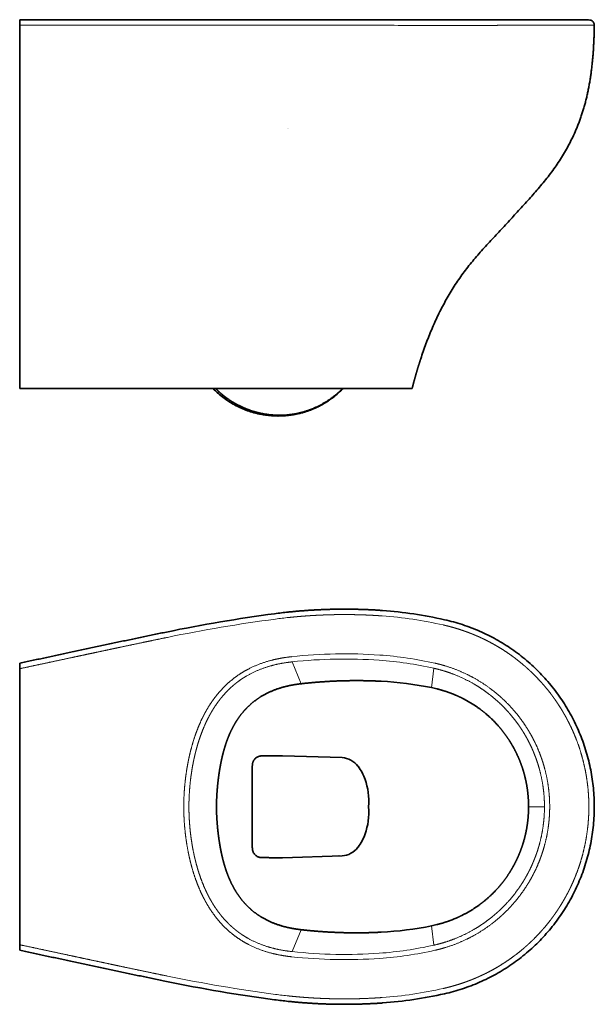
# Model space of a CAD drawing. Extents: x 66 to 384, y 41 to 268.
# Tile 1 of 6: x 66 to 199, y 41 to 268. Entities that reach past the tile are written whole.
import ezdxf

# ---------------------------------------------------------------- set-up
doc = ezdxf.new("R2010")
doc.units = 0
doc.layers.get('0').update_dxf_attribs({"lineweight": 13})

# ---------------------------------------------------------------- blocks, each defined once
blk = doc.blocks.new('BLOCK8')
at = {"color": 7, "lineweight": 35, "ltscale": 0.127823}
for p, q in [((0, 132.35), (0, 127.23)), ((0, -132.35), (0, -127.23))]:
    blk.add_line(p, q, dxfattribs=at)
at = {"color": 7, "lineweight": 35}
blk.add_line((0, 127.23), (0, -127.23), dxfattribs=at)
at = {"color": 7, "lineweight": 13}
for p, q in [((251.41, 133.57), (259.76, 113.4)), ((251.41, -133.57), (259.76, -113.4))]:
    blk.add_line(p, q, dxfattribs=at)
at = {"color": 7, "lineweight": 13, "ltscale": 0.450487}
for p, q in [((381.98, 127.67), (379.98, 109.76)), ((381.98, -127.67), (379.98, -109.76))]:
    blk.add_line(p, q, dxfattribs=at)
at = {"color": 7, "lineweight": 35, "ltscale": 0.000503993}
for p, q in [((0, 62.19), (0, 62.21)), ((0, -62.19), (0, -62.21))]:
    blk.add_line(p, q, dxfattribs=at)
at = {"color": 7, "lineweight": 35, "ltscale": 8.42089e-05}
for p, q in [((242.43, 47.04), (242.43, 47.04)), ((242.43, -47.04), (242.43, -47.04))]:
    blk.add_line(p, q, dxfattribs=at)
at = {"color": 7, "lineweight": 35, "ltscale": 0.00043457}
for p, q in [((312.08, 37.31), (312.07, 37.31)), ((312.08, -37.31), (312.07, -37.31))]:
    blk.add_line(p, q, dxfattribs=at)
at = {"color": 7, "lineweight": 35, "ltscale": 5.2545e-05}
for p, q in [((214.33, 10.15), (214.33, 10.15)), ((214.33, -10.15), (214.33, -10.15))]:
    blk.add_line(p, q, dxfattribs=at)
at = {"color": 7, "lineweight": 35, "ltscale": 0.222502}
for p in [(214.33, 8.9), (214.33, -8.9)]:
    blk.add_line(p, (214.33, 0), dxfattribs=at)
at = {"color": 7, "lineweight": 13, "ltscale": 0.367456}
for q in [(469.38, 0.02), (469.38, -0.02)]:
    blk.add_line((484.08, 0), q, dxfattribs=at)
at = {"color": 7, "lineweight": 13, "ltscale": 0.014708}
blk.add_line((294.3, -45.42), (293.71, -45.42), dxfattribs=at)
at = {"color": 7, "lineweight": 35, "ltscale": 0.011138}
blk.add_line((294.3, -45.42), (294.75, -45.42), dxfattribs=at)
at = {"color": 7, "lineweight": 13, "ltscale": 0.031012}
for p, q in [((295.99, -45.42), (294.75, -45.42)), ((294.75, -45.42), (295.99, -45.42))]:
    blk.add_line(p, q, dxfattribs=at)
at = {"color": 7, "lineweight": 35, "ltscale": 0.000978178}
blk.add_line((0, -82.76), (0, -82.72), dxfattribs=at)
at = {"color": 7, "lineweight": 35}
for centre, radius, start, end in [((419.02, -1212.33), 1402.37, 97.53294, 101.67143), ((302.1, -327.93), 510.28, 96.12366, 97.53627), ((307.19, -201.81), 383.7, 77.25799, 85.88443), ((316.98, -200.64), 316.74, 78.52702, 87.01085), ((357.18, -2.74), 114.79, 76.14531, 78.54457), ((296, 25.45), 19.97, 36.43955, 86.14675), ((23821.52, 0.63), 23607.19, 179.928391, 179.97993), ((358.22, 0.61), 111.16, 359.69233, 1.37121), ((23821.52, -0.63), 23607.19, 180.02007, 180.071609), ((358.22, -0.61), 111.16, 358.62879, 0.30767), ((296, -25.45), 19.97, 273.85325, 323.56045), ((357.18, 2.74), 114.79, 281.45543, 283.85469), ((316.98, 200.64), 316.74, 272.98915, 281.47298), ((419.02, 1212.33), 1402.37, 258.32857, 262.46706), ((307.19, 201.81), 383.7, 274.11557, 282.74201), ((302.11, 327.98), 510.33, 262.46379, 263.87626)]:
    blk.add_arc(centre, radius, start, end, dxfattribs=at)
at = {"color": 7, "lineweight": 13}
for centre, radius, start, end in [((419.03, -1212.34), 1397.38, 97.53295, 101.67142), ((302.11, -327.96), 505.31, 96.12508, 97.53624), ((307.19, -201.81), 378.69, 77.25795, 85.88442), ((299.91, -318.39), 459.36, 85.98462, 96.12487), ((299.9, -318.16), 454.33, 85.98222, 96.12766), ((308.19, -200.22), 340.89, 77.31778, 85.98329), ((308.17, -200.19), 336.07, 77.31282, 85.97891), ((12541.34, 18.2), 12327.01, 179.958544, 180.043212), ((12541.34, -18.2), 12327.01, 179.956788, 180.041456), ((295.99, -24.97), 20.46, 269.98784, 273.77973), ((299.9, 318.16), 454.33, 263.87234, 274.01778), ((308.17, 200.19), 336.07, 274.02109, 282.68718), ((308.19, 200.22), 340.89, 274.01671, 282.68222), ((299.91, 318.39), 459.36, 263.87513, 274.01538), ((419.03, 1212.34), 1397.38, 258.32858, 262.46705), ((307.19, 201.81), 378.69, 274.11558, 282.74205), ((302.11, 327.96), 505.31, 262.46376, 263.87492)]:
    blk.add_arc(centre, radius, start, end, dxfattribs=at)
for centre, start_param, end_param in [((3, 115.55), 3.141593, 3.149553), ((3, -115.55), 3.133633, 3.141593)]:
    blk.add_ellipse(centre, major_axis=(3, 0), ratio=0.997324, start_param=start_param, end_param=end_param, dxfattribs=at)
at = {"color": 7, "lineweight": 35}
for centre, major_axis, ratio, start_param, end_param in [((-213.97, -307.7), (527.72, 342.61), 0.274842, 6.219858, 6.300075), ((163.72, -73.14), (148.4, 110.36), 0.499966, 5.886694, 6.134937), ((163.72, 73.14), (148.4, -110.36), 0.499966, 0.148248, 0.396492), ((-213.97, 307.7), (527.72, -342.61), 0.274842, 6.266296, 6.346513)]:
    blk.add_ellipse(centre, major_axis=major_axis, ratio=ratio, start_param=start_param, end_param=end_param, dxfattribs=at)
for points, degree, knots in [([(247.67, 179.44), (248.89, 179.56), (251.3, 179.81), (254.92, 180.15), (258.53, 180.46), (262.14, 180.75), (265.76, 181.01), (269.38, 181.24), (273.01, 181.44), (276.64, 181.63), (280.28, 181.78), (283.91, 181.91), (287.54, 182.01), (291.18, 182.09), (294.82, 182.14), (298.46, 182.16), (302.07, 182.15), (305.68, 182.12), (309.3, 182.06), (312.95, 181.98), (316.59, 181.87), (320.23, 181.73), (323.86, 181.56), (327.49, 181.37), (331.11, 181.15), (333.52, 180.98), (334.73, 180.9)], 3, [0, 0, 0, 0, 3.665091, 7.289968, 10.912249, 14.531372, 18.15548, 21.788879, 25.418849, 29.055388, 32.696225, 36.331942, 39.962964, 43.599544, 47.243893, 50.885379, 54.518939, 58.07751, 61.724006, 65.374294, 69.022489, 72.664271, 76.2975, 79.92448, 83.551042, 87.185281, 87.185281, 87.185281, 87.185281]), ([(391.82, 172.44), (394.63, 171.8), (400.19, 170.41), (408.39, 167.92), (416.44, 165.08), (424.33, 161.86), (432.06, 158.26), (439.6, 154.29), (446.94, 149.96), (454.07, 145.27), (460.96, 140.25), (467.6, 134.9), (473.96, 129.24), (480.06, 123.28), (485.85, 117.03), (491.34, 110.5), (496.5, 103.72), (501.33, 96.7), (505.81, 89.45), (509.95, 81.99), (513.72, 74.34), (517.12, 66.53), (520.14, 58.56), (522.76, 50.45), (525, 42.22), (526.83, 33.9), (528.27, 25.5), (529.3, 17.03), (529.91, 8.53), (530.05, 2.84), (530.05, 0)], 3, [0, 0, 0, 0, 8.639732, 17.174359, 25.714002, 34.226529, 42.740328, 51.270265, 59.792388, 68.31084, 76.839105, 85.356084, 93.876711, 102.393276, 110.91833, 119.44433, 127.963561, 136.467179, 144.992257, 153.525943, 162.048084, 170.566869, 179.085018, 187.606822, 196.12734, 204.644916, 213.164439, 221.688782, 230.218443, 238.740567, 238.740567, 238.740567, 238.740567]), ([(0, 132.35), (1.84, 132.74), (5.53, 133.53), (11.07, 134.71), (16.61, 135.89), (22.14, 137.08), (27.68, 138.26), (33.22, 139.45), (38.76, 140.63), (44.35, 141.83), (49.98, 143.03), (55.69, 144.25), (61.43, 145.48), (67.2, 146.72), (72.96, 147.95), (78.7, 149.17), (84.41, 150.38), (90.1, 151.59), (95.77, 152.79), (101.43, 153.98), (107.08, 155.17), (112.72, 156.35), (118.35, 157.53), (124, 158.7), (129.66, 159.87), (133.44, 160.66), (135.33, 161.05)], 3, [0, 0, 0, 0, 5.652169, 11.316522, 16.9809, 22.645304, 28.309729, 33.974171, 39.638627, 45.303094, 51.104657, 56.92933, 62.808565, 68.722862, 74.626537, 80.48914, 86.321285, 92.131044, 97.931043, 103.719565, 109.489769, 115.24618, 120.999777, 126.7626, 132.542371, 138.337102, 138.337102, 138.337102, 138.337102]), ([(259.76, 113.4), (253.86, 112.74), (247.98, 111.74), (242.19, 110.32), (232.05, 106.9), (222.71, 101.85), (218.75, 99.26), (213.76, 95.33), (209.26, 90.86), (208.14, 89.68), (204.18, 85.26), (200.69, 80.45), (198.41, 76.78), (195.93, 72.17), (193.8, 67.44), (193.43, 66.59), (192.05, 63.34), (190.82, 60.03), (189.99, 57.57), (189.22, 55.09), (188.51, 52.6)], 5, [0, 0, 0, 0, 0, 0, 52.554167, 52.554167, 52.554167, 94.625872, 94.625872, 94.625872, 109.177142, 109.177142, 109.177142, 147.565514, 147.565514, 147.565514, 155.931898, 155.931898, 155.931898, 179.47331, 179.47331, 179.47331, 179.47331, 179.47331, 179.47331]), ([(333.5, 115.66), (324.59, 116.13), (315.66, 116.36), (306.76, 116.38), (292, 116.03), (277.32, 115.09), (271.47, 114.62), (265.62, 114.06), (259.76, 113.4)], 5, [0, 0, 0, 0, 0, 0, 78.546596, 78.546596, 78.546596, 130.73757, 130.73757, 130.73757, 130.73757, 130.73757, 130.73757]), ([(469.35, 3.27), (469.23, 8.46), (468.8, 13.63), (468.07, 18.75), (466.65, 25.85), (464.67, 32.8), (464.05, 34.78), (462.51, 39.38), (460.72, 43.89), (459.62, 46.43), (457.85, 50.2), (455.91, 53.87), (455.24, 55.09), (453.88, 57.5), (452.43, 59.87), (451.69, 61.04), (448.33, 66.19), (444.6, 71.12), (441.5, 74.77), (435.16, 81.46), (428.12, 87.48), (424.6, 90.19), (416.68, 95.68), (408.17, 100.28), (403.47, 102.49), (396.89, 105.13), (390.14, 107.24), (388.33, 107.77), (386.5, 108.26), (384.67, 108.71)], 5, [0, 0, 0, 0, 0, 0, 46.144909, 46.144909, 46.144909, 64.804958, 64.804958, 64.804958, 89.720761, 89.720761, 89.720761, 102.19985, 102.19985, 102.19985, 114.599466, 114.599466, 114.599466, 157.263874, 157.263874, 157.263874, 196.763721, 196.763721, 196.763721, 242.468639, 242.468639, 242.468639, 259.092332, 259.092332, 259.092332, 259.092332, 259.092332, 259.092332]), ([(181.54, 0), (181.55, 4.33), (181.69, 8.65), (181.95, 12.93), (182.47, 19.29), (183.21, 25.59), (183.48, 27.68), (183.92, 30.8), (184.42, 33.92), (184.59, 34.96), (184.81, 36.26), (185.05, 37.56), (185.1, 37.82), (185.19, 38.34), (185.29, 38.86), (185.34, 39.12), (185.44, 39.64), (185.54, 40.17), (185.6, 40.43), (186.12, 43.03), (186.69, 45.63), (187.25, 47.97), (187.85, 50.29), (188.5, 52.59)], 5, [0, 0, 0, 0, 0, 0, 38.772741, 38.772741, 38.772741, 58.039474, 58.039474, 58.039474, 67.668017, 67.668017, 67.668017, 70.079004, 70.079004, 70.079004, 72.489991, 72.489991, 72.489991, 74.900978, 74.900978, 74.900978, 96.616149, 96.616149, 96.616149, 96.616149, 96.616149, 96.616149]), ([(242.43, 47.03), (242.1, 47.03), (241.45, 47.03), (240.47, 47.03), (239.49, 47.03), (238.51, 47.03), (237.53, 47.02), (236.56, 47.02), (235.58, 47.01), (234.61, 47.01), (233.63, 47), (232.65, 47), (231.67, 46.99), (230.69, 46.98), (229.72, 46.96), (228.75, 46.95), (227.77, 46.93), (226.8, 46.91), (225.83, 46.89), (224.86, 46.81), (223.88, 46.82), (222.92, 46.86), (221.96, 46.78), (221.01, 46.58), (220.08, 46.26), (219.18, 45.83), (218.34, 45.32), (217.56, 44.7), (216.85, 44), (216.21, 43.23), (215.67, 42.39), (215.23, 41.5), (214.92, 40.56), (214.72, 39.59), (214.65, 38.61), (214.61, 37.63), (214.51, 36.65), (214.48, 35.68), (214.44, 34.7), (214.42, 33.72), (214.39, 32.74), (214.37, 31.7), (214.36, 30.6), (214.34, 29.44), (214.34, 28.28), (214.33, 27.5), (214.33, 27.12)], 3, [0, 0, 0, 0, 0.980412, 1.958869, 2.936682, 3.914155, 4.890866, 5.866098, 6.841046, 7.815344, 8.796169, 9.775772, 10.753872, 11.73067, 12.706268, 13.680706, 14.65375, 15.626174, 16.592891, 17.570456, 18.553132, 19.509758, 20.467441, 21.437695, 22.419142, 23.40775, 24.397789, 25.390686, 26.385839, 27.381303, 28.375839, 29.368032, 30.356735, 31.340901, 32.324041, 33.304348, 34.2858, 35.264777, 36.242965, 37.220801, 38.198509, 39.176275, 40.337198, 41.498846, 42.661564, 43.825802, 43.825802, 43.825802, 43.825802]), ([(181.54, 0), (181.55, -4.33), (181.69, -8.65), (181.95, -12.93), (182.47, -19.29), (183.21, -25.59), (183.48, -27.68), (183.92, -30.8), (184.42, -33.92), (184.59, -34.96), (184.81, -36.26), (185.05, -37.56), (185.1, -37.82), (185.19, -38.34), (185.29, -38.86), (185.34, -39.12), (185.44, -39.64), (185.54, -40.17), (185.6, -40.43), (186.12, -43.03), (186.69, -45.63), (187.25, -47.97), (187.85, -50.29), (188.5, -52.59)], 5, [0, 0, 0, 0, 0, 0, 38.772741, 38.772741, 38.772741, 58.039474, 58.039474, 58.039474, 67.668017, 67.668017, 67.668017, 70.079004, 70.079004, 70.079004, 72.489991, 72.489991, 72.489991, 74.900978, 74.900978, 74.900978, 96.616149, 96.616149, 96.616149, 96.616149, 96.616149, 96.616149]), ([(469.35, -3.27), (469.23, -8.46), (468.8, -13.63), (468.07, -18.75), (466.65, -25.85), (464.67, -32.8), (464.05, -34.78), (462.51, -39.38), (460.72, -43.89), (459.62, -46.43), (457.85, -50.2), (455.91, -53.87), (455.24, -55.09), (453.88, -57.5), (452.43, -59.87), (451.69, -61.04), (448.33, -66.19), (444.6, -71.12), (441.5, -74.77), (435.16, -81.46), (428.12, -87.48), (424.6, -90.19), (416.68, -95.68), (408.17, -100.28), (403.47, -102.49), (396.89, -105.13), (390.14, -107.24), (388.33, -107.77), (386.5, -108.26), (384.67, -108.71)], 5, [0, 0, 0, 0, 0, 0, 46.144909, 46.144909, 46.144909, 64.804958, 64.804958, 64.804958, 89.720761, 89.720761, 89.720761, 102.19985, 102.19985, 102.19985, 114.599466, 114.599466, 114.599466, 157.263874, 157.263874, 157.263874, 196.763721, 196.763721, 196.763721, 242.468639, 242.468639, 242.468639, 259.092332, 259.092332, 259.092332, 259.092332, 259.092332, 259.092332]), ([(391.82, -172.44), (394.63, -171.8), (400.19, -170.41), (408.39, -167.92), (416.44, -165.08), (424.33, -161.86), (432.06, -158.26), (439.6, -154.29), (446.94, -149.96), (454.07, -145.27), (460.96, -140.25), (467.6, -134.9), (473.96, -129.24), (480.06, -123.28), (485.85, -117.03), (491.34, -110.5), (496.5, -103.72), (501.33, -96.7), (505.81, -89.45), (509.95, -81.99), (513.72, -74.34), (517.12, -66.53), (520.14, -58.56), (522.76, -50.45), (525, -42.22), (526.83, -33.9), (528.27, -25.5), (529.3, -17.03), (529.91, -8.53), (530.05, -2.84), (530.05, 0)], 3, [0, 0, 0, 0, 8.639732, 17.174359, 25.714002, 34.226529, 42.740328, 51.270265, 59.792388, 68.31084, 76.839105, 85.356084, 93.876711, 102.393276, 110.91833, 119.44433, 127.963561, 136.467179, 144.992257, 153.525943, 162.048084, 170.566869, 179.085018, 187.606822, 196.12734, 204.644916, 213.164439, 221.688782, 230.218443, 238.740567, 238.740567, 238.740567, 238.740567]), ([(242.43, -47.03), (242.1, -47.03), (241.45, -47.03), (240.47, -47.03), (239.49, -47.03), (238.51, -47.03), (237.53, -47.02), (236.56, -47.02), (235.58, -47.01), (234.61, -47.01), (233.63, -47), (232.65, -47), (231.67, -46.99), (230.69, -46.98), (229.72, -46.96), (228.75, -46.95), (227.77, -46.93), (226.8, -46.91), (225.83, -46.89), (224.86, -46.81), (223.88, -46.82), (222.92, -46.86), (221.96, -46.78), (221.01, -46.58), (220.08, -46.26), (219.18, -45.83), (218.34, -45.32), (217.56, -44.7), (216.85, -44), (216.21, -43.23), (215.67, -42.39), (215.23, -41.5), (214.92, -40.56), (214.72, -39.59), (214.65, -38.61), (214.61, -37.63), (214.51, -36.65), (214.48, -35.68), (214.44, -34.7), (214.42, -33.72), (214.39, -32.74), (214.37, -31.7), (214.36, -30.6), (214.34, -29.44), (214.34, -28.28), (214.33, -27.5), (214.33, -27.12)], 3, [0, 0, 0, 0, 0.980411, 1.958867, 2.93668, 3.914151, 4.890862, 5.866093, 6.84104, 7.815337, 8.796162, 9.775763, 10.753863, 11.73066, 12.706257, 13.680695, 14.653738, 15.62616, 16.592876, 17.570441, 18.553116, 19.509742, 20.467423, 21.437676, 22.419122, 23.407729, 24.397768, 25.390663, 26.385815, 27.381279, 28.375814, 29.368006, 30.356708, 31.340873, 32.324013, 33.304319, 34.28577, 35.264746, 36.242934, 37.220768, 38.198476, 39.17624, 40.337172, 41.498829, 42.661555, 43.825802, 43.825802, 43.825802, 43.825802]), ([(259.76, -113.4), (253.86, -112.74), (247.98, -111.74), (242.19, -110.32), (232.05, -106.9), (222.71, -101.85), (218.75, -99.26), (213.76, -95.33), (209.26, -90.86), (208.14, -89.68), (204.18, -85.26), (200.69, -80.45), (198.41, -76.78), (195.93, -72.17), (193.8, -67.44), (193.43, -66.59), (192.05, -63.34), (190.82, -60.03), (189.99, -57.57), (189.22, -55.09), (188.51, -52.6)], 5, [0, 0, 0, 0, 0, 0, 52.554167, 52.554167, 52.554167, 94.625872, 94.625872, 94.625872, 109.177142, 109.177142, 109.177142, 147.565514, 147.565514, 147.565514, 155.931898, 155.931898, 155.931898, 179.47331, 179.47331, 179.47331, 179.47331, 179.47331, 179.47331]), ([(333.5, -115.66), (324.59, -116.13), (315.66, -116.36), (306.76, -116.38), (292, -116.03), (277.32, -115.09), (271.47, -114.62), (265.62, -114.06), (259.76, -113.4)], 5, [0, 0, 0, 0, 0, 0, 78.546596, 78.546596, 78.546596, 130.73757, 130.73757, 130.73757, 130.73757, 130.73757, 130.73757]), ([(0, -132.35), (1.84, -132.74), (5.53, -133.53), (11.07, -134.71), (16.61, -135.89), (22.14, -137.08), (27.68, -138.26), (33.22, -139.45), (38.76, -140.63), (44.35, -141.83), (49.98, -143.03), (55.69, -144.25), (61.43, -145.48), (67.2, -146.72), (72.96, -147.95), (78.7, -149.17), (84.41, -150.38), (90.1, -151.59), (95.77, -152.79), (101.43, -153.98), (107.08, -155.17), (112.72, -156.35), (118.35, -157.53), (124, -158.7), (129.66, -159.87), (133.44, -160.66), (135.33, -161.05)], 3, [0, 0, 0, 0, 5.652169, 11.316522, 16.9809, 22.645304, 28.309729, 33.974171, 39.638627, 45.303094, 51.104657, 56.92933, 62.808565, 68.722862, 74.626537, 80.48914, 86.321285, 92.131044, 97.931043, 103.719565, 109.489769, 115.24618, 120.999777, 126.7626, 132.542371, 138.337102, 138.337102, 138.337102, 138.337102]), ([(247.67, -179.44), (248.89, -179.56), (251.3, -179.81), (254.92, -180.15), (258.53, -180.46), (262.14, -180.75), (265.76, -181.01), (269.38, -181.24), (273.01, -181.44), (276.64, -181.63), (280.28, -181.78), (283.91, -181.91), (287.54, -182.01), (291.18, -182.09), (294.82, -182.14), (298.46, -182.16), (302.07, -182.15), (305.68, -182.12), (309.3, -182.06), (312.95, -181.98), (316.59, -181.87), (320.23, -181.73), (323.86, -181.56), (327.49, -181.37), (331.11, -181.15), (333.52, -180.98), (334.73, -180.9)], 3, [0, 0, 0, 0, 3.665092, 7.289969, 10.91225, 14.531373, 18.155481, 21.78888, 25.41885, 29.055389, 32.696226, 36.331943, 39.962965, 43.599546, 47.243894, 50.88538, 54.51894, 58.077511, 61.724007, 65.374295, 69.02249, 72.664272, 76.297501, 79.924481, 83.551043, 87.185282, 87.185282, 87.185282, 87.185282])]:
    blk.add_open_spline(points, degree=degree, knots=knots, dxfattribs=at)
at = {"color": 7, "lineweight": 13}
for points, knots in [([(334.37, 175.91), (334.04, 175.93), (333.71, 175.96), (333.39, 175.98), (329.68, 176.24), (325.98, 176.46), (322.61, 176.63), (317.21, 176.86), (311.8, 177.01), (309.78, 177.05), (307.02, 177.1), (304.27, 177.13), (303.61, 177.14), (300.69, 177.16), (297.77, 177.16), (295.59, 177.15), (292.8, 177.11), (290.01, 177.06), (289.4, 177.05), (286.38, 176.98), (283.37, 176.89), (280.95, 176.81), (277.92, 176.68), (274.9, 176.53), (274.29, 176.5), (271.88, 176.38), (269.47, 176.24), (267.66, 176.12), (265.24, 175.96), (262.82, 175.78), (262.25, 175.74), (259.23, 175.5), (256.22, 175.25), (253.84, 175.03), (251.27, 174.78), (248.7, 174.52), (248.53, 174.5), (248.36, 174.48), (248.19, 174.46)], [421.086123, 421.086123, 421.086123, 421.086123, 421.086123, 421.086123, 423.391567, 423.391567, 423.391567, 447.104922, 447.104922, 447.104922, 461.144018, 461.144018, 461.144018, 466.333779, 466.333779, 466.333779, 481.579797, 481.579797, 481.579797, 485.810929, 485.810929, 485.810929, 502.736111, 502.736111, 502.736111, 506.968107, 506.968107, 506.968107, 519.655481, 519.655481, 519.655481, 523.922494, 523.922494, 523.922494, 540.825728, 540.825728, 540.825728, 541.95505, 541.95505, 541.95505, 541.95505, 541.95505, 541.95505]), ([(525.05, 0), (525.05, 0.07), (525.05, 0.15), (525.05, 0.22), (525.04, 4.82), (524.88, 9.43), (524.57, 13.97), (523.87, 20.9), (522.81, 27.78), (522.4, 30.17), (521.05, 37.31), (519.32, 44.37), (518, 49.04), (515.6, 56.54), (512.77, 63.88), (511.62, 66.67), (509.92, 70.56), (508.1, 74.39), (507.57, 75.48), (506.76, 77.11), (505.93, 78.73), (505.65, 79.27), (505.09, 80.35), (504.52, 81.42), (504.23, 81.95), (503.06, 84.09), (501.86, 86.2), (500.94, 87.77), (499.06, 90.88), (497.1, 93.93), (496.11, 95.44), (494.59, 97.68), (493.02, 99.89), (492.5, 100.62), (491.44, 102.08), (490.35, 103.52), (489.81, 104.24), (487.04, 107.83), (484.16, 111.33), (481.77, 114.07), (478.09, 118.09), (474.25, 121.95), (472.96, 123.22), (470.99, 125.1), (468.98, 126.95), (468.31, 127.56), (466.95, 128.76), (465.59, 129.96), (464.9, 130.55), (461.44, 133.47), (457.9, 136.28), (454.99, 138.46), (451.05, 141.26), (447.01, 143.91), (446, 144.56), (441.93, 147.14), (437.75, 149.58), (434.57, 151.33), (430.8, 153.27), (426.99, 155.08), (426.44, 155.34), (424.25, 156.36), (422.03, 157.35), (420.35, 158.07), (418.1, 159), (415.83, 159.88), (415.26, 160.1), (413.55, 160.76), (411.82, 161.39), (410.66, 161.81), (409.06, 162.36), (407.46, 162.9), (407.03, 163.04), (403.67, 164.14), (400.28, 165.16), (397.31, 165.98), (394.2, 166.76), (391.08, 167.48), (390.92, 167.51), (390.82, 167.54), (390.72, 167.56)], [41.924436, 41.924436, 41.924436, 41.924436, 41.924436, 41.924436, 42.44321, 42.44321, 42.44321, 74.687236, 74.687236, 74.687236, 91.923273, 91.923273, 91.923273, 126.357547, 126.357547, 126.357547, 147.868014, 147.868014, 147.868014, 156.48886, 156.48886, 156.48886, 160.811263, 160.811263, 160.811263, 165.133667, 165.133667, 165.133667, 178.047143, 178.047143, 178.047143, 190.917747, 190.917747, 190.917747, 197.33683, 197.33683, 197.33683, 203.756093, 203.756093, 203.756093, 229.557854, 229.557854, 229.557854, 242.475931, 242.475931, 242.475931, 248.92661, 248.92661, 248.92661, 255.377289, 255.377289, 255.377289, 281.128682, 281.128682, 281.128682, 289.708643, 289.708643, 289.708643, 315.467199, 315.467199, 315.467199, 319.765869, 319.765869, 319.765869, 332.738573, 332.738573, 332.738573, 337.09196, 337.09196, 337.09196, 345.806647, 345.806647, 345.806647, 349.05311, 349.05311, 349.05311, 370.895858, 370.895858, 370.895858, 371.619294, 371.619294, 371.619294, 371.619294, 371.619294, 371.619294]), ([(136.34, 156.15), (127.83, 154.39), (119.33, 152.63), (111.01, 150.89), (101.57, 148.91), (92.13, 146.91), (91.19, 146.71), (88.35, 146.11), (85.52, 145.51), (83.63, 145.11), (76.01, 143.49), (68.35, 141.85), (62.44, 140.58), (55.78, 139.16), (49.14, 137.74), (48.19, 137.54), (38.72, 135.51), (29.26, 133.49), (20.75, 131.67), (11.49, 129.69), (2.22, 127.71), (1.48, 127.55), (0.73, 127.39), (0, 127.23)], [432.455061, 432.455061, 432.455061, 432.455061, 432.455061, 432.455061, 493.322037, 493.322037, 493.322037, 500.078132, 500.078132, 500.078132, 513.59032, 513.59032, 513.59032, 554.283276, 554.283276, 554.283276, 561.103032, 561.103032, 561.103032, 622.054621, 622.054621, 622.054621, 627.435716, 627.435716, 627.435716, 627.435716, 627.435716, 627.435716]), ([(250.89, 138.34), (244.72, 137.68), (238.55, 136.69), (232.42, 135.32), (221.24, 131.98), (210.65, 127.04), (205.93, 124.4), (200.32, 120.68), (195.09, 116.45), (194.08, 115.61), (189.03, 111.21), (184.37, 106.34), (180.92, 102.15), (176.91, 96.57), (173.34, 90.73), (172.62, 89.49), (171.54, 87.59), (170.5, 85.67), (170.16, 85.01), (169.47, 83.68), (168.8, 82.35), (168.48, 81.68), (166.03, 76.61), (163.86, 71.42), (162.16, 66.83), (160.07, 60.45), (158.29, 53.98), (157.83, 52.25), (157.17, 49.6), (156.56, 46.96), (156.36, 46.05), (155.96, 44.23), (155.59, 42.42), (155.41, 41.51), (154.23, 35.4), (153.28, 29.27), (152.63, 24.04), (151.89, 16.15), (151.51, 8.23), (151.42, 5.58), (151.37, 2.88), (151.37, 0.18), (151.37, 0.12), (151.37, 0.06), (151.37, 0)], [536.916179, 536.916179, 536.916179, 536.916179, 536.916179, 536.916179, 579.267012, 579.267012, 579.267012, 615.6175, 615.6175, 615.6175, 624.413864, 624.413864, 624.413864, 660.460455, 660.460455, 660.460455, 670.052194, 670.052194, 670.052194, 675.036318, 675.036318, 675.036318, 680.020441, 680.020441, 680.020441, 712.809944, 712.809944, 712.809944, 724.760129, 724.760129, 724.760129, 730.991512, 730.991512, 730.991512, 737.23383, 737.23383, 737.23383, 772.953177, 772.953177, 772.953177, 790.818688, 790.818688, 790.818688, 791.222414, 791.222414, 791.222414, 791.222414, 791.222414, 791.222414]), ([(251.41, 133.57), (243.77, 132.76), (236.18, 131.43), (228.72, 129.49), (218.63, 125.79), (209.28, 120.64), (206.68, 119.06), (203.65, 117.03), (200.74, 114.83), (200.26, 114.46), (199.08, 113.54), (197.92, 112.59), (197.22, 112.01), (195.17, 110.23), (193.18, 108.37), (191.89, 107.1), (188.67, 103.76), (185.67, 100.21), (183.92, 97.98), (181.68, 94.89), (179.58, 91.71), (179.05, 90.88), (177.99, 89.19), (176.97, 87.48), (176.47, 86.6), (175.46, 84.82), (174.49, 83.01), (174.01, 82.09), (172.55, 79.21), (171.18, 76.29), (170.3, 74.29), (168.08, 68.99), (166.12, 63.57), (165, 60.16), (163.79, 56.11), (162.7, 52.02), (162.54, 51.4), (162.22, 50.16), (161.92, 48.92), (161.77, 48.3), (161.47, 47.04), (161.18, 45.77), (161.03, 45.13), (160.75, 43.84), (160.48, 42.56), (160.35, 41.91), (159.2, 36.25), (158.27, 30.56), (157.59, 25.49), (156.87, 18.5), (156.43, 11.48), (156.33, 9.57), (156.22, 6.66), (156.15, 3.74), (156.14, 2.73), (156.13, 1.65), (156.12, 0.57), (156.12, 0.5), (156.12, 0.36), (156.12, 0.21), (156.12, 0.14), (156.12, 0.07), (156.12, 0)], [0, 0, 0, 0, 0, 0, 66.333942, 66.333942, 66.333942, 92.783293, 92.783293, 92.783293, 97.994245, 97.994245, 97.994245, 105.807025, 105.807025, 105.807025, 121.517822, 121.517822, 121.517822, 145.812565, 145.812565, 145.812565, 154.241613, 154.241613, 154.241613, 162.892868, 162.892868, 162.892868, 171.800953, 171.800953, 171.800953, 190.515239, 190.515239, 190.515239, 220.966373, 220.966373, 220.966373, 226.385254, 226.385254, 226.385254, 231.797975, 231.797975, 231.797975, 237.396417, 237.396417, 237.396417, 242.998813, 242.998813, 242.998813, 286.644834, 286.644834, 286.644834, 302.946884, 302.946884, 302.946884, 311.539701, 311.539701, 311.539701, 312.153479, 312.153479, 312.153479, 312.767258, 312.767258, 312.767258, 312.767258, 312.767258, 312.767258]), ([(484.08, 0), (484.08, 0.13), (484.08, 0.26), (484.08, 0.39), (484.06, 6.18), (483.72, 11.97), (483.08, 17.62), (481.76, 25.44), (479.85, 33.13), (479.27, 35.3), (478.21, 38.89), (477.03, 42.44), (476.54, 43.85), (475.39, 47), (474.14, 50.12), (473.41, 51.83), (471.74, 55.59), (469.93, 59.27), (468.9, 61.26), (467.47, 63.88), (465.96, 66.46), (465.58, 67.11), (463.65, 70.31), (461.6, 73.45), (459.89, 75.91), (456.12, 81.03), (452.05, 85.89), (449.82, 88.39), (446.22, 92.18), (442.44, 95.77), (441.06, 97.04), (437.98, 99.77), (434.8, 102.38), (433.03, 103.76), (427.95, 107.57), (422.65, 111.06), (419.13, 113.18), (410.2, 118.1), (400.84, 122.13), (395.12, 124.21), (389.03, 126.03), (382.86, 127.47), (382.58, 127.54), (382.3, 127.6), (382.01, 127.67), (382, 127.67), (381.99, 127.67), (381.98, 127.67)], [0, 0, 0, 0, 0, 0, 1.132065, 1.132065, 1.132065, 49.907025, 49.907025, 49.907025, 69.151838, 69.151838, 69.151838, 81.939579, 81.939579, 81.939579, 97.893091, 97.893091, 97.893091, 117.082664, 117.082664, 117.082664, 123.503783, 123.503783, 123.503783, 149.133207, 149.133207, 149.133207, 177.903974, 177.903974, 177.903974, 194.000387, 194.000387, 194.000387, 213.314344, 213.314344, 213.314344, 248.64889, 248.64889, 248.64889, 301.101943, 301.101943, 301.101943, 303.523472, 303.523472, 303.523472, 303.623673, 303.623673, 303.623673, 303.623673, 303.623673, 303.623673]), ([(488.91, 0), (488.91, 0.03), (488.91, 0.06), (488.91, 0.1), (488.9, 6.55), (488.52, 13.02), (487.75, 19.44), (486.31, 27.39), (484.28, 35.22), (483.86, 36.77), (482.66, 40.89), (481.3, 44.96), (480.38, 47.49), (478.23, 53.01), (475.77, 58.4), (474.35, 61.31), (472.46, 64.88), (470.44, 68.38), (470.03, 69.07), (469.2, 70.46), (468.35, 71.83), (467.92, 72.52), (464.3, 78.2), (460.31, 83.66), (456.56, 88.26), (451.48, 93.82), (446.04, 99), (444.86, 100.1), (441.66, 102.98), (438.34, 105.73), (436.24, 107.39), (428.04, 113.54), (419.28, 118.89), (412.56, 122.37), (402.77, 126.61), (392.67, 129.87), (389.7, 130.74), (386.57, 131.55), (383.43, 132.27), (383.3, 132.3), (383.17, 132.33), (383.03, 132.36)], [45.628847, 45.628847, 45.628847, 45.628847, 45.628847, 45.628847, 45.844418, 45.844418, 45.844418, 89.376537, 89.376537, 89.376537, 100.180518, 100.180518, 100.180518, 118.175524, 118.175524, 118.175524, 139.878146, 139.878146, 139.878146, 145.288848, 145.288848, 145.288848, 150.69955, 150.69955, 150.69955, 190.483257, 190.483257, 190.483257, 201.402512, 201.402512, 201.402512, 219.557064, 219.557064, 219.557064, 270.638295, 270.638295, 270.638295, 291.717071, 291.717071, 291.717071, 292.634062, 292.634062, 292.634062, 292.634062, 292.634062, 292.634062]), ([(250.89, -138.34), (244.72, -137.68), (238.55, -136.69), (232.42, -135.32), (221.24, -131.98), (210.65, -127.04), (205.93, -124.4), (200.32, -120.68), (195.09, -116.45), (194.08, -115.61), (189.03, -111.21), (184.37, -106.34), (180.92, -102.15), (176.91, -96.57), (173.34, -90.73), (172.62, -89.49), (171.54, -87.59), (170.5, -85.67), (170.16, -85.01), (169.47, -83.68), (168.8, -82.35), (168.48, -81.68), (166.03, -76.61), (163.86, -71.42), (162.16, -66.83), (160.07, -60.45), (158.29, -53.98), (157.83, -52.25), (157.17, -49.6), (156.56, -46.96), (156.36, -46.05), (155.96, -44.23), (155.59, -42.42), (155.41, -41.51), (154.23, -35.4), (153.28, -29.27), (152.63, -24.04), (151.89, -16.15), (151.51, -8.23), (151.42, -5.58), (151.37, -2.88), (151.37, -0.18), (151.37, -0.12), (151.37, -0.06), (151.37, 0)], [536.916179, 536.916179, 536.916179, 536.916179, 536.916179, 536.916179, 579.267012, 579.267012, 579.267012, 615.6175, 615.6175, 615.6175, 624.413864, 624.413864, 624.413864, 660.460455, 660.460455, 660.460455, 670.052194, 670.052194, 670.052194, 675.036318, 675.036318, 675.036318, 680.020441, 680.020441, 680.020441, 712.809944, 712.809944, 712.809944, 724.760129, 724.760129, 724.760129, 730.991512, 730.991512, 730.991512, 737.23383, 737.23383, 737.23383, 772.953177, 772.953177, 772.953177, 790.818688, 790.818688, 790.818688, 791.222414, 791.222414, 791.222414, 791.222414, 791.222414, 791.222414]), ([(488.91, 0), (488.91, -0.03), (488.91, -0.06), (488.91, -0.1), (488.9, -6.55), (488.52, -13.02), (487.75, -19.44), (486.31, -27.39), (484.28, -35.22), (483.86, -36.77), (482.66, -40.89), (481.3, -44.96), (480.38, -47.49), (478.23, -53.01), (475.77, -58.4), (474.35, -61.31), (472.46, -64.88), (470.44, -68.38), (470.03, -69.07), (469.2, -70.46), (468.35, -71.83), (467.92, -72.52), (464.3, -78.2), (460.31, -83.66), (456.56, -88.26), (451.48, -93.82), (446.04, -99), (444.86, -100.1), (441.66, -102.98), (438.34, -105.73), (436.24, -107.39), (428.04, -113.54), (419.28, -118.89), (412.56, -122.37), (402.77, -126.61), (392.67, -129.87), (389.7, -130.74), (386.57, -131.55), (383.43, -132.27), (383.3, -132.3), (383.17, -132.33), (383.03, -132.36)], [45.628847, 45.628847, 45.628847, 45.628847, 45.628847, 45.628847, 45.844418, 45.844418, 45.844418, 89.376537, 89.376537, 89.376537, 100.180518, 100.180518, 100.180518, 118.175524, 118.175524, 118.175524, 139.878146, 139.878146, 139.878146, 145.288848, 145.288848, 145.288848, 150.69955, 150.69955, 150.69955, 190.483257, 190.483257, 190.483257, 201.402512, 201.402512, 201.402512, 219.557064, 219.557064, 219.557064, 270.638295, 270.638295, 270.638295, 291.717071, 291.717071, 291.717071, 292.634062, 292.634062, 292.634062, 292.634062, 292.634062, 292.634062]), ([(525.05, 0), (525.05, -0.07), (525.05, -0.15), (525.05, -0.22), (525.04, -4.82), (524.88, -9.43), (524.57, -13.97), (523.87, -20.9), (522.81, -27.78), (522.4, -30.17), (521.05, -37.31), (519.32, -44.37), (518, -49.04), (515.6, -56.54), (512.77, -63.88), (511.62, -66.67), (509.92, -70.56), (508.1, -74.39), (507.57, -75.48), (506.76, -77.11), (505.93, -78.73), (505.65, -79.27), (505.09, -80.35), (504.52, -81.42), (504.23, -81.95), (503.06, -84.09), (501.86, -86.2), (500.94, -87.77), (499.06, -90.88), (497.1, -93.93), (496.11, -95.44), (494.59, -97.68), (493.02, -99.89), (492.5, -100.62), (491.44, -102.08), (490.35, -103.52), (489.81, -104.24), (487.04, -107.83), (484.16, -111.33), (481.77, -114.07), (478.09, -118.09), (474.25, -121.95), (472.96, -123.22), (470.99, -125.1), (468.98, -126.95), (468.31, -127.56), (466.95, -128.76), (465.59, -129.96), (464.9, -130.55), (461.44, -133.47), (457.9, -136.28), (454.99, -138.46), (451.05, -141.26), (447.01, -143.91), (446, -144.56), (441.93, -147.14), (437.75, -149.58), (434.57, -151.33), (430.8, -153.27), (426.99, -155.08), (426.44, -155.34), (424.25, -156.36), (422.03, -157.35), (420.35, -158.07), (418.1, -159), (415.83, -159.88), (415.26, -160.1), (413.55, -160.76), (411.82, -161.39), (410.66, -161.81), (409.06, -162.36), (407.46, -162.9), (407.03, -163.04), (403.67, -164.14), (400.28, -165.16), (397.31, -165.98), (394.2, -166.76), (391.08, -167.48), (390.92, -167.51), (390.82, -167.54), (390.72, -167.56)], [41.924436, 41.924436, 41.924436, 41.924436, 41.924436, 41.924436, 42.44321, 42.44321, 42.44321, 74.687236, 74.687236, 74.687236, 91.923273, 91.923273, 91.923273, 126.357547, 126.357547, 126.357547, 147.868014, 147.868014, 147.868014, 156.48886, 156.48886, 156.48886, 160.811263, 160.811263, 160.811263, 165.133667, 165.133667, 165.133667, 178.047143, 178.047143, 178.047143, 190.917747, 190.917747, 190.917747, 197.33683, 197.33683, 197.33683, 203.756093, 203.756093, 203.756093, 229.557854, 229.557854, 229.557854, 242.475931, 242.475931, 242.475931, 248.92661, 248.92661, 248.92661, 255.377289, 255.377289, 255.377289, 281.128682, 281.128682, 281.128682, 289.708643, 289.708643, 289.708643, 315.467199, 315.467199, 315.467199, 319.765869, 319.765869, 319.765869, 332.738573, 332.738573, 332.738573, 337.09196, 337.09196, 337.09196, 345.806647, 345.806647, 345.806647, 349.05311, 349.05311, 349.05311, 370.895858, 370.895858, 370.895858, 371.619294, 371.619294, 371.619294, 371.619294, 371.619294, 371.619294]), ([(251.41, -133.57), (243.77, -132.76), (236.18, -131.43), (228.72, -129.49), (218.63, -125.79), (209.28, -120.64), (206.68, -119.06), (203.65, -117.03), (200.74, -114.83), (200.26, -114.46), (199.08, -113.54), (197.92, -112.59), (197.22, -112.01), (195.17, -110.23), (193.18, -108.37), (191.89, -107.1), (188.67, -103.76), (185.67, -100.21), (183.92, -97.98), (181.68, -94.89), (179.58, -91.71), (179.05, -90.88), (177.99, -89.19), (176.97, -87.48), (176.47, -86.6), (175.46, -84.82), (174.49, -83.01), (174.01, -82.09), (172.55, -79.21), (171.18, -76.29), (170.3, -74.29), (168.08, -68.99), (166.12, -63.57), (165, -60.16), (163.79, -56.11), (162.7, -52.02), (162.54, -51.4), (162.22, -50.16), (161.92, -48.92), (161.77, -48.3), (161.47, -47.04), (161.18, -45.77), (161.03, -45.13), (160.75, -43.84), (160.48, -42.56), (160.35, -41.91), (159.2, -36.25), (158.27, -30.56), (157.59, -25.49), (156.87, -18.5), (156.43, -11.48), (156.33, -9.57), (156.22, -6.66), (156.15, -3.74), (156.14, -2.73), (156.13, -1.65), (156.12, -0.57), (156.12, -0.5), (156.12, -0.36), (156.12, -0.21), (156.12, -0.14), (156.12, -0.07), (156.12, 0)], [0, 0, 0, 0, 0, 0, 66.333942, 66.333942, 66.333942, 92.783293, 92.783293, 92.783293, 97.994245, 97.994245, 97.994245, 105.807025, 105.807025, 105.807025, 121.517822, 121.517822, 121.517822, 145.812565, 145.812565, 145.812565, 154.241613, 154.241613, 154.241613, 162.892868, 162.892868, 162.892868, 171.800953, 171.800953, 171.800953, 190.515239, 190.515239, 190.515239, 220.966373, 220.966373, 220.966373, 226.385254, 226.385254, 226.385254, 231.797975, 231.797975, 231.797975, 237.396417, 237.396417, 237.396417, 242.998813, 242.998813, 242.998813, 286.644834, 286.644834, 286.644834, 302.946884, 302.946884, 302.946884, 311.539701, 311.539701, 311.539701, 312.153479, 312.153479, 312.153479, 312.767258, 312.767258, 312.767258, 312.767258, 312.767258, 312.767258]), ([(484.08, 0), (484.08, -0.13), (484.08, -0.26), (484.08, -0.39), (484.06, -6.18), (483.72, -11.97), (483.08, -17.62), (481.76, -25.44), (479.85, -33.13), (479.27, -35.3), (478.21, -38.89), (477.03, -42.44), (476.54, -43.85), (475.39, -47), (474.14, -50.12), (473.41, -51.83), (471.74, -55.59), (469.93, -59.27), (468.9, -61.26), (467.47, -63.88), (465.96, -66.46), (465.58, -67.11), (463.65, -70.31), (461.6, -73.45), (459.89, -75.91), (456.12, -81.03), (452.05, -85.89), (449.82, -88.39), (446.22, -92.18), (442.44, -95.77), (441.06, -97.04), (437.98, -99.77), (434.8, -102.38), (433.03, -103.76), (427.95, -107.57), (422.65, -111.06), (419.13, -113.18), (410.2, -118.1), (400.84, -122.13), (395.12, -124.21), (389.03, -126.03), (382.86, -127.47), (382.58, -127.54), (382.3, -127.6), (382.01, -127.67), (382, -127.67), (381.99, -127.67), (381.98, -127.67)], [0, 0, 0, 0, 0, 0, 1.132065, 1.132065, 1.132065, 49.907025, 49.907025, 49.907025, 69.151838, 69.151838, 69.151838, 81.939579, 81.939579, 81.939579, 97.893091, 97.893091, 97.893091, 117.082664, 117.082664, 117.082664, 123.503783, 123.503783, 123.503783, 149.133207, 149.133207, 149.133207, 177.903974, 177.903974, 177.903974, 194.000387, 194.000387, 194.000387, 213.314344, 213.314344, 213.314344, 248.64889, 248.64889, 248.64889, 301.101943, 301.101943, 301.101943, 303.523472, 303.523472, 303.523472, 303.623673, 303.623673, 303.623673, 303.623673, 303.623673, 303.623673]), ([(136.34, -156.15), (127.83, -154.39), (119.33, -152.63), (111.01, -150.89), (101.57, -148.91), (92.13, -146.91), (91.19, -146.71), (88.35, -146.11), (85.52, -145.51), (83.63, -145.11), (76.01, -143.49), (68.35, -141.85), (62.44, -140.58), (55.78, -139.16), (49.14, -137.74), (48.19, -137.54), (38.72, -135.51), (29.26, -133.49), (20.75, -131.67), (11.49, -129.69), (2.22, -127.71), (1.48, -127.55), (0.73, -127.39), (0, -127.23)], [432.455061, 432.455061, 432.455061, 432.455061, 432.455061, 432.455061, 493.322037, 493.322037, 493.322037, 500.078132, 500.078132, 500.078132, 513.59032, 513.59032, 513.59032, 554.283276, 554.283276, 554.283276, 561.103032, 561.103032, 561.103032, 622.054621, 622.054621, 622.054621, 627.435716, 627.435716, 627.435716, 627.435716, 627.435716, 627.435716]), ([(334.37, -175.91), (334.04, -175.93), (333.71, -175.96), (333.39, -175.98), (329.68, -176.24), (325.98, -176.46), (322.61, -176.63), (317.21, -176.86), (311.8, -177.01), (309.78, -177.05), (307.02, -177.1), (304.27, -177.13), (303.61, -177.14), (300.69, -177.16), (297.77, -177.16), (295.59, -177.15), (292.8, -177.11), (290.01, -177.06), (289.4, -177.05), (286.38, -176.98), (283.37, -176.89), (280.95, -176.81), (277.92, -176.68), (274.9, -176.53), (274.29, -176.5), (271.88, -176.38), (269.47, -176.24), (267.66, -176.12), (265.24, -175.96), (262.82, -175.78), (262.25, -175.74), (259.23, -175.5), (256.22, -175.25), (253.84, -175.03), (251.27, -174.78), (248.7, -174.52), (248.53, -174.5), (248.36, -174.48), (248.19, -174.46)], [421.086123, 421.086123, 421.086123, 421.086123, 421.086123, 421.086123, 423.391567, 423.391567, 423.391567, 447.104922, 447.104922, 447.104922, 461.144018, 461.144018, 461.144018, 466.333779, 466.333779, 466.333779, 481.579797, 481.579797, 481.579797, 485.810929, 485.810929, 485.810929, 502.736111, 502.736111, 502.736111, 506.968107, 506.968107, 506.968107, 519.655481, 519.655481, 519.655481, 523.922494, 523.922494, 523.922494, 540.825728, 540.825728, 540.825728, 541.95505, 541.95505, 541.95505, 541.95505, 541.95505, 541.95505])]:
    blk.add_open_spline(points, degree=5, knots=knots, dxfattribs=at)
blk = doc.blocks.new('BLOCK9')
at = {"color": 7, "lineweight": 35, "ltscale": 0.125188}
blk.add_line((0, -5.01), (0, 0), dxfattribs=at)
at = {"color": 7, "lineweight": 35}
for p, q in [((136.34, 0), (0, 0)), ((235.84, 0), (136.34, 0)), ((334.37, 0), (248.19, 0)), ((334.37, 0), (390.72, 0)), ((521.86, 0), (390.72, 0)), ((0, -5.01), (0, -98.96)), ((0, -98.96), (0, -177.25)), ((0, -177.25), (0, -225.53)), ((0, -225.53), (0, -282.93)), ((0, -282.93), (0, -340)), ((135.33, -340), (0, -340)), ((235.18, -340), (135.33, -340)), ((337.05, -340), (260.22, -340)), ((361.99, -340), (337.05, -340))]:
    blk.add_line(p, q, dxfattribs=at)
at = {"color": 7, "lineweight": 35, "ltscale": 0.308921}
blk.add_line((248.19, 0), (235.84, 0), dxfattribs=at)
at = {"color": 7, "lineweight": 13, "ltscale": 0.312279}
blk.add_line((247.67, -5.1), (235.18, -5.12), dxfattribs=at)
at = {"color": 7, "lineweight": 13, "ltscale": 0.000314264}
blk.add_line((247.46, -99.99), (247.46, -100), dxfattribs=at)
at = {"color": 7, "lineweight": 13, "ltscale": 0.000316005}
blk.add_line((247.88, -100), (247.88, -100.01), dxfattribs=at)
at = {"color": 7, "lineweight": 35, "ltscale": 0.312278}
blk.add_line((247.67, -340), (235.18, -340), dxfattribs=at)
at = {"color": 7, "lineweight": 35, "ltscale": 0.313744}
blk.add_line((260.22, -340), (247.67, -340), dxfattribs=at)
at = {"color": 7, "lineweight": 35, "ltscale": 0.00232}
blk.add_line((260.22, -340), (260.13, -340), dxfattribs=at)
at = {"color": 7, "lineweight": 13}
for centre, radius, start, end in [((281.65, 190544.87), 190550.08, 269.9153131, 269.9560042), ((169.27, 43755.22), 43760.39, 269.955553, 270.08629), ((494.49, 75276.91), 75282.24, 269.8784078, 269.9218582)]:
    blk.add_arc(centre, radius, start, end, dxfattribs=at)
at = {"color": 7, "lineweight": 35}
for points, degree, knots in [([(521.86, 0), (523.16, 0), (525.02, -0.33), (527.42, -0.4), (528.48, -1.48), (529.44, -2.39), (529.93, -3.74), (530.05, -4.62), (530.05, -5.06)], 3, [0, 0, 0, 0, 3.960156, 5.752992, 6.770387, 8.365962, 9.680085, 10.994207, 10.994207, 10.994207, 10.994207]), ([(530.05, -5.06), (530.03, -6.4), (529.99, -9.08), (529.89, -13.12), (529.75, -17.15), (529.58, -21.2), (529.36, -25.24), (529.1, -29.29), (528.79, -33.34), (528.43, -37.39), (528.02, -41.43), (527.56, -45.46), (527.04, -49.49), (526.46, -53.51), (525.82, -57.51), (525.11, -61.49), (524.34, -65.46), (523.49, -69.41), (522.56, -73.33), (521.56, -77.23), (520.48, -81.1), (519.32, -84.94), (518.07, -88.76), (516.74, -92.54), (515.32, -96.29), (514.32, -98.77), (513.81, -100)], 3, [0, 0, 0, 0, 4.025347, 8.058613, 12.09923, 16.146396, 20.1992, 24.256415, 28.316793, 32.379026, 36.441883, 40.503966, 44.564037, 48.620965, 52.673762, 56.721617, 60.763933, 64.800346, 68.830752, 72.855337, 76.874574, 80.889232, 84.900389, 88.909374, 92.9178, 96.927514, 96.927514, 96.927514, 96.927514]), ([(513.81, -100), (512.88, -102.22), (510.94, -106.62), (507.79, -113.1), (504.41, -119.44), (500.78, -125.63), (496.9, -131.68), (492.79, -137.58), (488.48, -143.34), (484.02, -148.97), (479.42, -154.49), (474.71, -159.93), (469.92, -165.33), (465.09, -170.68), (460.24, -176.01), (455.37, -181.3), (450.5, -186.56), (445.62, -191.82), (440.71, -197.08), (435.81, -202.34), (430.93, -207.63), (426.09, -212.96), (421.34, -218.36), (416.7, -223.87), (412.21, -229.49), (407.91, -235.24), (403.81, -241.13), (399.88, -247.15), (396.13, -253.31), (392.56, -259.57), (389.18, -265.93), (385.97, -272.36), (382.93, -278.87), (380.05, -285.46), (377.31, -292.14), (374.71, -298.9), (372.25, -305.73), (370.7, -310.31), (369.95, -312.61)], 3, [0, 0, 0, 0, 7.212564, 14.420592, 21.604537, 28.77401, 35.954116, 43.151741, 50.346375, 57.522783, 64.699534, 71.898463, 79.116371, 86.334863, 93.540212, 100.72713, 107.895425, 115.063484, 122.25258, 129.458384, 136.658785, 143.845054, 151.033413, 158.23786, 165.441459, 172.621426, 179.78632, 186.968109, 194.180746, 201.400499, 208.602734, 215.786697, 222.959759, 230.131901, 237.366627, 244.618616, 251.876659, 259.128317, 259.128317, 259.128317, 259.128317]), ([(361.99, -340), (362.27, -338.9), (362.56, -337.81), (362.87, -336.61), (363.24, -335.24), (363.6, -333.89), (363.69, -333.55), (364.59, -330.27), (365.51, -327.01), (366.38, -324.01), (367.61, -319.92), (368.9, -315.86), (369.24, -314.77), (369.59, -313.69), (369.95, -312.61)], 5, [0, 0, 0, 0, 0, 0, 9.606224, 9.606224, 9.606224, 11.869256, 11.869256, 11.869256, 38.416118, 38.416118, 38.416118, 48.074551, 48.074551, 48.074551, 48.074551, 48.074551, 48.074551]), ([(298.29, -340), (295.52, -342.84), (291.09, -346.79), (284.54, -351.5), (277.49, -355.8), (268.19, -360.16), (256.51, -363.69), (245.78, -365.14), (237.64, -365.46), (229.88, -364.96), (220.84, -363.76), (209.39, -360.47), (198.15, -355.37), (187.63, -348.64), (181.39, -343), (178.4, -340)], 3, [0, 0, 0, 0, 11.892571, 17.749875, 24.192517, 36.64527, 48.437162, 60.65489, 69.025006, 72.818459, 83.994953, 96.297423, 108.417381, 120.911683, 133.585495, 133.585495, 133.585495, 133.585495]), ([(298.29, -340), (295.53, -342.83), (291.12, -346.76), (284.61, -351.45), (277.65, -355.71), (268.45, -360.05), (256.91, -363.58), (246.13, -365.13), (238.03, -365.46), (230.31, -365), (221.48, -363.89), (210.12, -360.73), (198.92, -355.79), (188.42, -349.21), (182.14, -343.71), (179.15, -340.75)], 3, [0, 0, 0, 0, 11.855379, 17.673722, 24.022703, 36.34372, 48.062239, 60.092303, 68.924587, 72.328352, 83.297736, 95.526959, 107.561349, 119.925777, 132.531571, 132.531571, 132.531571, 132.531571]), ([(180.76, -340), (183.91, -343.18), (187.27, -346.13), (190.8, -348.82), (195.47, -351.95), (200.35, -354.67), (201.42, -355.23), (208.33, -358.76), (215.63, -361.48), (221.98, -363.15), (231.65, -364.68), (241.37, -364.76), (244.6, -364.62), (255.11, -363.65), (265.39, -360.97), (272.31, -358.29), (281.87, -353.29), (290.51, -346.8), (293.09, -344.66), (295.56, -342.39), (297.92, -340)], 5, [0, 0, 0, 0, 0, 0, 29.703183, 29.703183, 29.703183, 37.83057, 37.83057, 37.83057, 82.219857, 82.219857, 82.219857, 104.354938, 104.354938, 104.354938, 154.605386, 154.605386, 154.605386, 177.135654, 177.135654, 177.135654, 177.135654, 177.135654, 177.135654])]:
    blk.add_open_spline(points, degree=degree, knots=knots, dxfattribs=at)
at = {"color": 7, "lineweight": 13}
for points, knots in [([(334.73, -5.16), (333.22, -5.16), (331.72, -5.15), (329.04, -5.15), (324.06, -5.14), (319.07, -5.13), (315.56, -5.13), (311.63, -5.12), (307.7, -5.12), (307.26, -5.12), (306.36, -5.12), (305.45, -5.12), (305.13, -5.12), (304.46, -5.12), (303.79, -5.12), (303.58, -5.12), (303.15, -5.12), (302.71, -5.12), (302.52, -5.12), (300.11, -5.12), (297.71, -5.11), (295.52, -5.11), (292.43, -5.11), (289.34, -5.11), (288.6, -5.11), (286.82, -5.11), (285.04, -5.11), (284.17, -5.11), (282.43, -5.11), (280.68, -5.11), (279.81, -5.11), (278.07, -5.11), (276.32, -5.11), (275.45, -5.11), (272.61, -5.11), (269.79, -5.1), (267.83, -5.1), (265.64, -5.1), (263.45, -5.1), (263.28, -5.1), (262.62, -5.1), (261.96, -5.1), (261.53, -5.1), (260.73, -5.1), (259.92, -5.1), (259.23, -5.1), (256.99, -5.1), (254.74, -5.1), (252.87, -5.1), (250.88, -5.1), (248.88, -5.1), (248.63, -5.1), (248.38, -5.1), (248.11, -5.1), (247.97, -5.1), (247.82, -5.1), (247.67, -5.1)], [0, 0, 0, 0, 0, 0, 12.894053, 12.894053, 12.894053, 42.670094, 42.670094, 42.670094, 46.401417, 46.401417, 46.401417, 50.394811, 50.394811, 50.394811, 52.26052, 52.26052, 52.26052, 54.185672, 54.185672, 54.185672, 72.822047, 72.822047, 72.822047, 80.57777, 80.57777, 80.57777, 88.035604, 88.035604, 88.035604, 95.487387, 95.487387, 95.487387, 102.939169, 102.939169, 102.939169, 119.699489, 119.699489, 119.699489, 121.65718, 121.65718, 121.65718, 125.382293, 125.382293, 125.382293, 128.574376, 128.574376, 128.574376, 144.658801, 144.658801, 144.658801, 145.65502, 145.65502, 145.65502, 146.878942, 146.878942, 146.878942, 146.878942, 146.878942, 146.878942]), ([(530.05, -5.06), (529.97, -5.06), (529.89, -5.06), (527.17, -5.06), (526.13, -5.06), (524.85, -5.07), (523.48, -5.07), (520.72, -5.07), (517.4, -5.08), (515.83, -5.08), (513.01, -5.08), (509.91, -5.09), (508.63, -5.09), (506.56, -5.09), (504.41, -5.09), (503.67, -5.09), (501.59, -5.09), (499.44, -5.09), (498.04, -5.09), (495.76, -5.09), (493.39, -5.09), (492.48, -5.09), (489.67, -5.1), (486.77, -5.1), (484.75, -5.1), (480.46, -5.11), (476.02, -5.11), (473.68, -5.12), (470.02, -5.12), (466.28, -5.13), (464.99, -5.13), (460.93, -5.14), (456.77, -5.15), (453.92, -5.16), (447.8, -5.17), (441.54, -5.18), (438.25, -5.19), (432.95, -5.2), (427.59, -5.22), (425.83, -5.22), (423.22, -5.23), (420.59, -5.23), (419.8, -5.24), (418.39, -5.24), (416.99, -5.24), (416.62, -5.25), (414.79, -5.25), (412.94, -5.26), (411.86, -5.26), (409.67, -5.26), (407.47, -5.26), (406.49, -5.27), (403.08, -5.27), (399.64, -5.27), (397.32, -5.27), (394.93, -5.26), (392.54, -5.26), (392.49, -5.26), (392.38, -5.26), (392.28, -5.26), (392.22, -5.26), (392.1, -5.26), (391.98, -5.26), (391.93, -5.26), (391.87, -5.26), (391.82, -5.26)], [0, 0, 0, 0, 0, 0, 3.0067, 3.0067, 3.0067, 40.221193, 40.221193, 40.221193, 69.435792, 69.435792, 69.435792, 89.872691, 89.872691, 89.872691, 100.344225, 100.344225, 100.344225, 118.870049, 118.870049, 118.870049, 129.842864, 129.842864, 129.842864, 153.100094, 153.100094, 153.100094, 178.460095, 178.460095, 178.460095, 191.712274, 191.712274, 191.712274, 219.830433, 219.830433, 219.830433, 251.037988, 251.037988, 251.037988, 268.861933, 268.861933, 268.861933, 274.680681, 274.680681, 274.680681, 281.445827, 281.445827, 281.445827, 291.021393, 291.021393, 291.021393, 300.842716, 300.842716, 300.842716, 321.031226, 321.031226, 321.031226, 321.482993, 321.482993, 321.482993, 321.930718, 321.930718, 321.930718, 322.379321, 322.379321, 322.379321, 322.379321, 322.379321, 322.379321]), ([(178.6, -340), (181.74, -343.22), (185.08, -346.21), (188.59, -348.94), (193.98, -352.62), (199.67, -355.74), (201.53, -356.69), (209.68, -360.54), (218.28, -363.26), (225.04, -364.65), (235.44, -365.7), (245.81, -365.13), (249.36, -364.74), (259.89, -363), (270.09, -359.58), (276.63, -356.58), (285.05, -351.54), (292.65, -345.33), (294.59, -343.63), (296.46, -341.85), (298.26, -340)], [0, 0, 0, 0, 0, 0, 29.507584, 29.507584, 29.507584, 43.628766, 43.628766, 43.628766, 90.215244, 90.215244, 90.215244, 114.636506, 114.636506, 114.636506, 163.24067, 163.24067, 163.24067, 180.529904, 180.529904, 180.529904, 180.529904, 180.529904, 180.529904])]:
    blk.add_open_spline(points, degree=5, knots=knots, dxfattribs=at)

msp = doc.modelspace()

# ---------------------------------------------------------------- linework, layer by layer
at = {"color": 7, "lineweight": 35, "ltscale": 0.343381}
for p, q in [((126.75, 97.96), (140.47, 97.55)), ((126.75, 74.44), (140.47, 74.86))]:
    msp.add_line(p, q, dxfattribs=at)

# ---------------------------------------------------------------- block references
at = {"lineweight": 0, "xscale": 0.25, "yscale": 0.25, "zscale": 0.25}
for name, p in [('BLOCK9', (66.14, 267.59)), ('BLOCK8', (66.14, 86.2))]:
    msp.add_blockref(name, p, dxfattribs=at)

doc.saveas('drawing.dxf')
